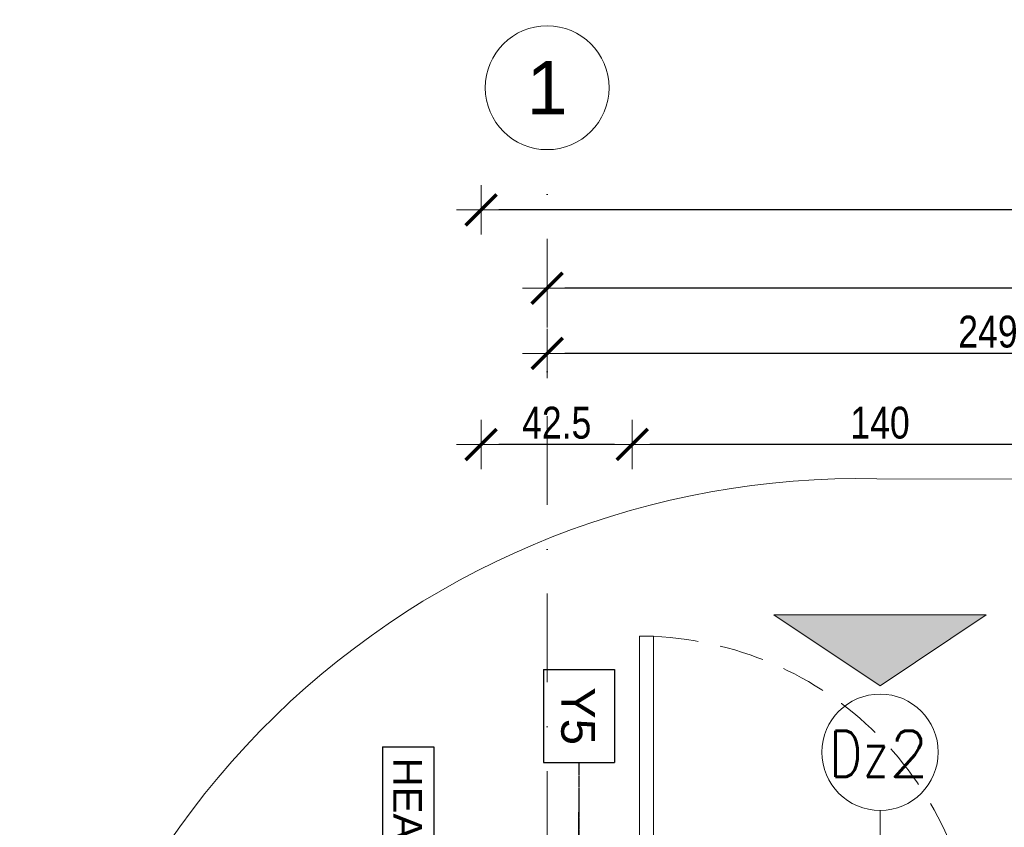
# Model space of a CAD drawing. Header units: millimetres. Extents: x -4835 to 23023, y -15404 to 3906.
# Tile 232 of 256: x 3793 to 4071, y 2523 to 2751. Entities that reach past the tile are written whole.
import ezdxf

# ---------------------------------------------------------------- set-up
doc = ezdxf.new("R2010")
doc.units = ezdxf.units.MM
for name, pattern in [('DASHDOT', [1, 0.5, -0.25, 0, -0.25]), ('DASHED', [19.05, 12.7, -6.35]), ('DXK_LINE_DOT3', [5.9187, 2.979, -0.9799, 0.9799, -0.9799])]:
    doc.linetypes.add(name, pattern=pattern)
doc.layers.get('0').update_dxf_attribs({"lineweight": 9})
doc.layers.add('-  wymiary', color=7, linetype='Continuous', lineweight=9, true_color=0x666666)
doc.layers.add('a___wymiary', color=7, linetype='Continuous', lineweight=5, true_color=0x666666)
for name, color, linetype, lineweight in [('- AGP-1_OPISY', 7, 'Continuous', 9), ('-AGP1_OSIE', 2, 'DASHDOT', 9), ('-AGP1_wymiary', 8, 'Continuous', 9), ('drzwi', 30, 'Continuous', 13), ('MEBLE PKN', 150, 'Continuous', 9)]:
    doc.layers.add(name, color=color, linetype=linetype, lineweight=lineweight)
for name, color, linetype in [('2D - Ogólne', 7, 'Continuous'), ('TS_INNE_OBIEKTY', 7, 'Continuous'), ('TS_OPISY', 7, 'Continuous'), ('TS_OPISY_LINIE', 7, 'Continuous'), ('TS_OPISY_RAMKA', 7, 'Continuous'), ('TS_WYMIARY', 7, 'Continuous')]:
    doc.layers.add(name, color=color, linetype=linetype)
doc.styles.add('ARIAL', font='arial.ttf', dxfattribs={"width": 0.8})
doc.styles.add('GENERATED_STYLE_2', font='ARIAL.TTF', dxfattribs={"width": 0.999153})
doc.styles.add('RomanS', font='simplex.shx')
doc.dimstyles.new('1_50', dxfattribs={"dimtxt": 9, "dimasz": 5, "dimexe": 1.25, "dimexo": 0.625, "dimgap": 1.5, "dimtad": 1, "dimdec": 3, "dimrnd": 0.5, "dimdsep": 46, "dimtxsty": 'ARIAL', "dimblk": 'znacznik', "dimcen": 1.5, "dimse1": 1, "dimse2": 1, "dimclrd": 6, "dimclrt": 6, "dimazin": 0, "dimtfac": 1, "dimtdec": 3, "dimtmove": 0, "dimatfit": 3, "dimldrblk": 'znacznik', "dimfxl": 1, "dimarcsym": 0})

# ---------------------------------------------------------------- blocks, each defined once
blk = doc.blocks.new('HGGHHHH')
at = {"layer": 'drzwi'}
for points in [[(8439.06, 9607.02), (8435.06, 9607.02), (8435.06, 9702.22), (8439.06, 9702.22)], [(8307.06, 9647.82), (8303.06, 9647.82), (8303.06, 9607.02), (8307.06, 9607.02)], [(8303.06, 9607.02), (8301.06, 9607.02), (8301.06, 9601.02), (8306.06, 9601.02), (8306.06, 9603.02), (8303.06, 9603.02), (8303.06, 9607.02)], [(8441.06, 9607.02), (8439.06, 9607.02), (8439.06, 9603.02), (8436.06, 9603.02), (8436.06, 9601.02), (8441.06, 9601.02)]]:
    blk.add_lwpolyline(points, close=True, dxfattribs=at).dxf.unprotected_set("ltscale", 0)
at = {"layer": 'drzwi', "linetype": 'DASHED'}
for centre, radius, start, end in [((8439.06, 9607.02), 95.2, 92.406, 180), ((8303.06, 9607.02), 40.8, 0, 84.4007)]:
    blk.add_arc(centre, radius, start, end, dxfattribs=at)
blk = doc.blocks.new('znacznik')
at = {"layer": 'a___wymiary'}
for p, q in [((0, 1.394), (0, -1.394)), ((1.394, 0), (-1.394, 0))]:
    blk.add_line(p, q, dxfattribs=at)
at = {"layer": 'a___wymiary', "const_width": 0.2}
blk.add_lwpolyline([(0.876, 0.876), (-0.876, -0.876)], dxfattribs=at)
blk = doc.blocks.new('*D991')
at = {"layer": '-AGP1_wymiary', "lineweight": -2}
blk.add_line((4101.23, 2630.73), (3971.21, 2630.73), dxfattribs=at)
at = {"layer": 'Defpoints', "color": 0}
for p in [(3966.21, 2630.73), (3966.21, 2523), (4106.23, 2523)]:
    blk.add_point(p, dxfattribs=at)
at = {"layer": '-AGP1_wymiary', "linetype": 'ByBlock', "lineweight": -2, "xscale": 5, "yscale": 5, "zscale": 5, "rotation": 180}
blk.add_blockref('znacznik', (3966.21, 2630.73), dxfattribs=at)
at = {"layer": '-AGP1_wymiary', "linetype": 'ByBlock', "lineweight": -2, "xscale": 5, "yscale": 5, "zscale": 5}
blk.add_blockref('znacznik', (4106.23, 2630.73), dxfattribs=at)
at = {"layer": '-AGP1_wymiary', "insert": (4036.22, 2636.83), "char_height": 9, "attachment_point": 5, "style": 'ARIAL'}
blk.add_mtext('140', dxfattribs=at)
blk = doc.blocks.new('*D992')
at = {"layer": '-AGP1_wymiary', "lineweight": -2}
blk.add_line((3961.21, 2630.73), (3928.52, 2630.73), dxfattribs=at)
at = {"layer": 'Defpoints', "color": 0}
for p in [(3923.52, 2630.73), (3923.52, 2523.5), (3966.21, 2523.5)]:
    blk.add_point(p, dxfattribs=at)
at = {"layer": '-AGP1_wymiary', "linetype": 'ByBlock', "lineweight": -2, "xscale": 5, "yscale": 5, "zscale": 5, "rotation": 180}
blk.add_blockref('znacznik', (3923.52, 2630.73), dxfattribs=at)
at = {"layer": '-AGP1_wymiary', "linetype": 'ByBlock', "lineweight": -2, "xscale": 5, "yscale": 5, "zscale": 5}
blk.add_blockref('znacznik', (3966.21, 2630.73), dxfattribs=at)
at = {"layer": '-AGP1_wymiary', "insert": (3944.87, 2636.83), "char_height": 9, "attachment_point": 5, "style": 'ARIAL'}
blk.add_mtext('42.5', dxfattribs=at)
blk = doc.blocks.new('*D993')
at = {"layer": '-AGP1_wymiary', "lineweight": -2}
blk.add_line((4933.92, 2696.99), (3928.52, 2696.99), dxfattribs=at)
at = {"layer": 'Defpoints', "color": 0}
for p in [(3923.52, 2696.99), (3923.52, 2593.82), (4938.92, 2593.82)]:
    blk.add_point(p, dxfattribs=at)
at = {"layer": '-AGP1_wymiary', "linetype": 'ByBlock', "lineweight": -2, "xscale": 5, "yscale": 5, "zscale": 5, "rotation": 180}
blk.add_blockref('znacznik', (3923.52, 2696.99), dxfattribs=at)
at = {"layer": '-AGP1_wymiary', "linetype": 'ByBlock', "lineweight": -2, "xscale": 5, "yscale": 5, "zscale": 5}
blk.add_blockref('znacznik', (4938.92, 2696.99), dxfattribs=at)
at = {"layer": '-AGP1_wymiary', "insert": (4431.22, 2703.09), "char_height": 9, "attachment_point": 5, "style": 'ARIAL'}
blk.add_mtext('1015.5', dxfattribs=at)
blk = doc.blocks.new('*D997')
at = {"layer": '-AGP1_wymiary', "lineweight": -2}
blk.add_line((4186.22, 2656.45), (3947.17, 2656.45), dxfattribs=at)
at = {"layer": 'Defpoints', "color": 0}
for p in [(3942.17, 2656.45), (3942.17, 2567.56), (4191.22, 2567.56)]:
    blk.add_point(p, dxfattribs=at)
at = {"layer": '-AGP1_wymiary', "linetype": 'ByBlock', "lineweight": -2, "xscale": 5, "yscale": 5, "zscale": 5, "rotation": 180}
blk.add_blockref('znacznik', (3942.17, 2656.45), dxfattribs=at)
at = {"layer": '-AGP1_wymiary', "linetype": 'ByBlock', "lineweight": -2, "xscale": 5, "yscale": 5, "zscale": 5}
blk.add_blockref('znacznik', (4191.22, 2656.45), dxfattribs=at)
at = {"layer": '-AGP1_wymiary', "insert": (4066.7, 2662.55), "char_height": 9, "attachment_point": 5, "style": 'ARIAL'}
blk.add_mtext('249', dxfattribs=at)
blk = doc.blocks.new('*D998')
at = {"layer": '-AGP1_wymiary', "lineweight": -2}
blk.add_line((4915.27, 2674.88), (3947.17, 2674.88), dxfattribs=at)
at = {"layer": 'Defpoints', "color": 0}
for p in [(4920.27, 2697.84), (3942.17, 2690.76), (3942.17, 2674.88)]:
    blk.add_point(p, dxfattribs=at)
at = {"layer": '-AGP1_wymiary', "linetype": 'ByBlock', "lineweight": -2, "xscale": 5, "yscale": 5, "zscale": 5, "rotation": 180}
blk.add_blockref('znacznik', (3942.17, 2674.88), dxfattribs=at)
at = {"layer": '-AGP1_wymiary', "linetype": 'ByBlock', "lineweight": -2, "xscale": 5, "yscale": 5, "zscale": 5}
blk.add_blockref('znacznik', (4920.27, 2674.88), dxfattribs=at)
at = {"layer": '-AGP1_wymiary', "insert": (4431.22, 2680.98), "char_height": 9, "attachment_point": 5, "style": 'ARIAL'}
blk.add_mtext('978', dxfattribs=at)
blk = doc.blocks.new('SIATKA MODULARNA')
at = {"layer": '-AGP1_OSIE', "color": 8, "ltscale": 50, "true_color": 0x787878}
blk.add_line((0, -1658.27), (0, 245.6), dxfattribs=at)
at = {"layer": '-AGP1_OSIE', "color": 8, "linetype": 'ByBlock', "true_color": 0x787878}
blk.add_ellipse((0, 263.1), major_axis=(12.37, 12.37), ratio=1, start_param=5.497787, end_param=11.780972, dxfattribs=at)
at = {"layer": '-AGP1_OSIE', "color": 8, "linetype": 'ByBlock', "lineweight": 25, "true_color": 0x787878, "insert": (0, 263.1), "char_height": 15, "attachment_point": 5, "style": 'GENERATED_STYLE_2'}
blk.add_mtext('1', dxfattribs=at)
blk = doc.blocks.new('GridLine-312667172-2200 - 1311')
at = {"layer": 'TS_INNE_OBIEKTY', "color": 4, "linetype": 'Continuous'}
for p, q in [((59012, 44922), (59275, 44922)), ((59012, 44722), (59012, 44922)), ((59275, 44722), (59275, 44922)), ((59012, 44722), (59275, 44722))]:
    blk.add_line(p, q, dxfattribs=at)
at = {"layer": 'TS_INNE_OBIEKTY', "color": 4, "linetype": 'DXK_LINE_DOT3'}
blk.add_line((59275, 44822), (75405, 44822), dxfattribs=at)
at = {"layer": 'TS_INNE_OBIEKTY', "color": 2, "linetype": 'Continuous', "style": 'ARIAL'}
blk.add_text('Y5', height=95.51, dxfattribs=at).set_placement((59062, 44772))
blk = doc.blocks.new('StraightDimension-312667172-2218 - 1311')
at = {"layer": 'TS_WYMIARY', "color": 174, "linetype": 'Continuous'}
blk.add_line((59950, 44822), (59415, 44822), dxfattribs=at)
blk = doc.blocks.new('Mark-312667172-7339 - 1311')
at = {"layer": 'TS_OPISY_LINIE', "linetype": 'Continuous'}
blk.add_line((59958.3, 44666.2), (59712.8, 44412.3), dxfattribs=at)
at = {"layer": 'TS_OPISY_RAMKA', "linetype": 'Continuous'}
for p, q in [((59230.8, 44412.3), (59712.8, 44412.3)), ((59230.8, 44267.3), (59230.8, 44412.3)), ((59712.8, 44267.3), (59712.8, 44412.3)), ((59230.8, 44267.3), (59712.8, 44267.3))]:
    blk.add_line(p, q, dxfattribs=at)
blk.add_wipeout([(59682.8, 44297.3), (59682.8, 44382.3), (59260.8, 44382.3), (59260.8, 44297.3)]).dxf.layer = 'TS_OPISY_LINIE'
blk.add_wipeout([(59682.8, 44297.3), (59682.8, 44382.3), (59260.8, 44382.3), (59260.8, 44297.3)]).dxf.layer = 'TS_OPISY_LINIE'
at = {"layer": 'TS_OPISY', "style": 'ARIAL'}
blk.add_text('HEA140', height=81.18, dxfattribs=at).set_placement((59260.8, 44297.3))

msp = doc.modelspace()

# ---------------------------------------------------------------- hatches: boundary and pattern name
at = {"layer": '2D - Ogólne', "linetype": 'Continuous', "true_color": 0x636363}
msp.add_hatch(color=251, dxfattribs=at).paths.add_polyline_path([(4066.2254, 2582.588), (4006.2254, 2582.588), (4036.2254, 2562.588)], flags=0)

# ---------------------------------------------------------------- linework, layer by layer
at = {"layer": '-  wymiary', "color": 7}
msp.add_lwpolyline([(4036.2255, 2527.383), (4036.2254, 2473.8868)], dxfattribs=at)
at = {"layer": '- AGP-1_OPISY'}
msp.add_circle((4036.2256, 2543.8153), 16.4322, dxfattribs=at)
at = {"lineweight": 13}
msp.add_lwpolyline([(4837.9965, 691.6869), (4026.6265, 691.811, -0.41421226), (3793.1622, 925.3457), (3793.7684, 2385.824, -0.41867589), (4035.3441, 2621.0653), (4838.5635, 2619.0491, -0.42168661), (5071.5322, 2380.3656), (5071.5322, 925.1506, -0.4142128)], format="xyb", close=True, dxfattribs=at)
at = {"layer": '2D - Ogólne', "linetype": 'Continuous', "lineweight": 15}
for q in [(4006.2254, 2582.588), (4036.2254, 2562.588)]:
    msp.add_line((4066.2254, 2582.588), q, dxfattribs=at)
msp.add_lwpolyline([(4036.2254, 2562.588), (4006.2254, 2582.588)], dxfattribs=at)

# ---------------------------------------------------------------- block references
at = {"xscale": 0.1, "yscale": 0.1, "zscale": 0.1, "rotation": 270}
msp.add_blockref('GridLine-312667172-2200 - 1311', (-531.0425, 8468.383), dxfattribs=at)
at = {"layer": 'drzwi', "xscale": -1}
msp.add_blockref('HGGHHHH', (12407.29, -7125.6396), dxfattribs=at)
at = {"layer": 'MEBLE PKN'}
msp.add_blockref('SIATKA MODULARNA', (3942.1735, 2468.383), dxfattribs=at)

# ---------------------------------------------------------------- texts
at = {"layer": '- AGP-1_OPISY', "insert": (4021.8613, 2549.9006), "char_height": 13, "width": 44.330999, "attachment_point": 1, "style": 'RomanS'}
msp.add_mtext('{\\W0.8;Dz}2', dxfattribs=at)

# ---------------------------------------------------------------- dimensions: what is measured, and where the dimension line sits
at = {"layer": '-AGP1_wymiary'}
for base, p1, p2, picture, middle in [((3923.5245, 2696.9933), (4938.9154, 2593.8206), (3923.5245, 2593.8206), '*D993', (4431.22, 2703.0885)), ((3942.1735, 2674.8845), (4920.2735, 2697.8362), (3942.1735, 2690.7606), '*D998', (4431.2235, 2680.9797)), ((3942.1735, 2656.4503), (4191.2235, 2567.5627), (3942.1735, 2567.5627), '*D997', (4066.6985, 2662.5454)), ((3923.5245, 2630.7328), (3966.2095, 2523.5041), (3923.5245, 2523.5041), '*D992', (3944.867, 2636.828)), ((3966.2095, 2630.7328), (4106.2254, 2523.0041), (3966.2095, 2523.0041), '*D991', (4036.2175, 2636.828))]:
    dim = msp.add_linear_dim(base=base, p1=p1, p2=p2, angle=180, dimstyle='1_50', override={"dimtxt": 9, "dimblk": 'znacznik', "dimclrd": 256, "dimclrt": 256, "dimtmove": 1, "dimtfill": 0, "dimtfillclr": 256}, dxfattribs=at)
    dim.commit()
    dim.dimension.update_dxf_attribs({"geometry": picture, "text_midpoint": middle})

# ---------------------------------------------------------------- next in the draw order: block references
at = {"xscale": 0.1, "yscale": 0.1, "zscale": 0.1, "rotation": 270}
for name in ['Mark-312667172-7339 - 1311', 'StraightDimension-312667172-2218 - 1311']:
    msp.add_blockref(name, (-531.0425, 8468.383), dxfattribs=at)

doc.saveas('drawing.dxf')
